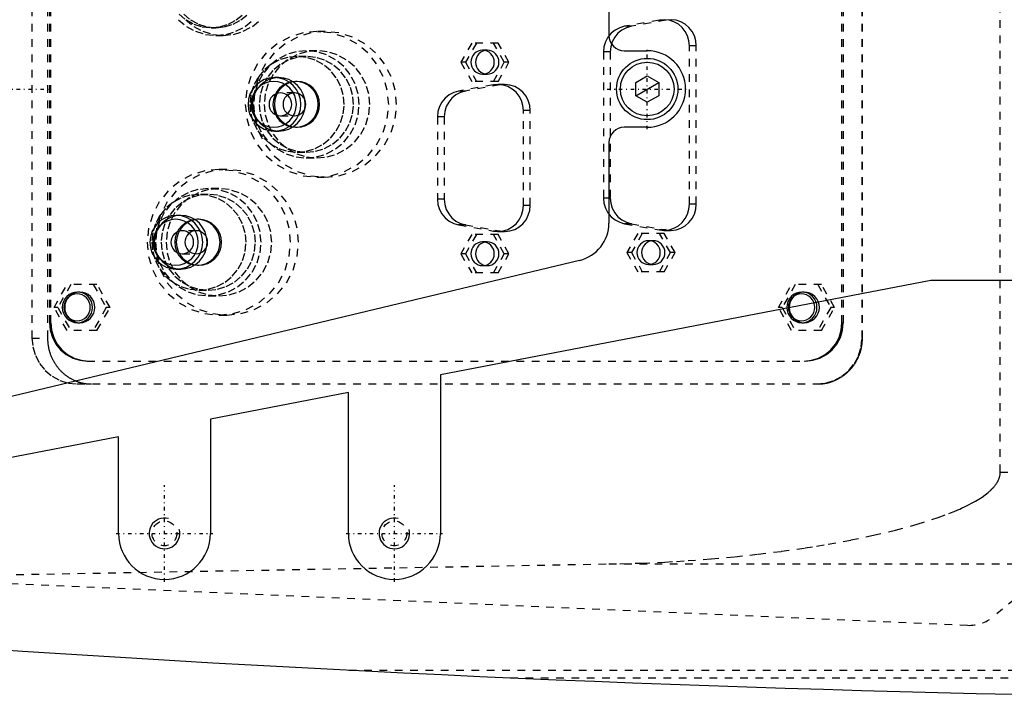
# Model space of a CAD drawing. Extents: x -1055 to 186, y -120 to 120.
# Tile 3 of 8: x -819 to -690, y -79 to 9. Entities that reach past the tile are written whole.
import ezdxf

# ---------------------------------------------------------------- set-up
doc = ezdxf.new("R2010")
doc.units = 0
doc.linetypes.add('CENTER', pattern=[1.5, 0.45, -0.5, 0.05, -0.5])
doc.linetypes.add('DASHED', pattern=[2, 1, -1])
for name, color, linetype in [('AM_0', 7, 'CONTINUOUS'), ('AM_10', 7, 'CONTINUOUS'), ('AM_3', 7, 'DASHED'), ('AM_7', 7, 'CENTER')]:
    doc.layers.add(name, color=color, linetype=linetype)

msp = doc.modelspace()

# ---------------------------------------------------------------- linework, layer by layer
at = {"layer": 'AM_0', "color": 7, "linetype": 'CONTINUOUS'}
for p, q in [((-742, 17.5), (-742, 7)), ((-740, 5), (-737, 5)), ((-738.5, 0.87), (-737, 1.73)), ((-737, 1.73), (-735.5, 0.87)), ((-738.5, -0.87), (-738.5, 0.87)), ((-735.5, 0.87), (-735.5, -0.87)), ((-737, -1.73), (-738.5, -0.87)), ((-735.5, -0.87), (-737, -1.73)), ((-737, -5), (-740, -5)), ((-742, -7), (-742, -17.5)), ((-745.84, -22.36), (-828.85, -42.23)), ((-700, -25), (-764, -37.31)), ((-686.46, -25), (-700, -25)), ((-764, -37.31), (-764, -58)), ((-776, -39.62), (-794, -43.08)), ((-776, -58), (-776, -39.62)), ((-794, -43.08), (-794, -58)), ((-806, -45.38), (-830, -50)), ((-806, -58), (-806, -45.38))]:
    msp.add_line(p, q, dxfattribs=at)
for radius in [4, 3.5]:
    msp.add_circle((-737, 0), radius, dxfattribs=at)
for centre, radius, start, end in [((-740, 7), 2, 180, 270), ((-737, 0), 5, 270, 90), ((-740, -7), 2, 90, 180), ((-747, -17.5), 5, 283.4558, 0), ((-623.05, 2920.27), 3000, 262.64687, 268.73835), ((-800, -58), 6, 180, 0), ((-770, -58), 6, 180, 0)]:
    msp.add_arc(centre, radius, start, end, dxfattribs=at)
at = {"layer": 'AM_10', "color": 7, "linetype": 'CONTINUOUS'}
msp.add_line((-738.5, -0.87), (-735.5, 0.87), dxfattribs=at)
for centre in [(-800, -58), (-770, -58)]:
    msp.add_arc(centre, 2, 75, 15, dxfattribs=at)
at = {"layer": 'AM_3', "color": 6, "linetype": 'DASHED'}
for p, q in [((-690.94, -50), (-690.94, 50)), ((-817.29, 32.5), (-817.29, -32.5)), ((-815.26, 32.5), (-815.26, -32.5)), ((-708.96, -32.5), (-708.96, 32.5)), ((-708.91, -32.5), (-708.91, 32.5)), ((-815, 30.5), (-815, -30.5)), ((-814.83, -30.5), (-814.83, 30.5)), ((-711.6, -30.5), (-711.6, 30.5)), ((-711.42, 30.5), (-711.42, -30.5)), ((-735.42, 9), (-739.95, 8.19)), ((-734.53, 9), (-739.06, 8.19)), ((-734.53, 9), (-735.42, 9)), ((-793.91, 8), (-793.3, 8)), ((-739.06, 8.19), (-739.95, 8.19)), ((-793.3, 7), (-792.35, 7)), ((-779.05, 7.5), (-780.1, 7.5)), ((-759.91, 6), (-761.33, 3.5)), ((-759.3, 6), (-760.72, 3.5)), ((-756.46, 6), (-759.91, 6)), ((-755.65, 3.5), (-757.07, 6)), ((-755.04, 3.5), (-756.46, 6)), ((-730.6, 5.65), (-731.49, 5.65)), ((-731.49, -15.05), (-731.49, 5.65)), ((-730.6, -15.05), (-730.6, 5.65)), ((-781.49, 4.25), (-782.7, 4.25)), ((-780.1, 5), (-781.49, 5)), ((-757.88, 5.05), (-758.49, 5.05)), ((-742.71, 4.84), (-742.71, -14.24)), ((-741.83, 4.84), (-742.71, 4.84)), ((-741.83, 4.84), (-741.83, -14.24)), ((-761.33, 3.5), (-759.91, 1)), ((-760.72, 3.5), (-761.33, 3.5)), ((-760.72, 3.5), (-759.3, 1)), ((-757.07, 1), (-755.65, 3.5)), ((-756.46, 1), (-755.04, 3.5)), ((-755.04, 3.5), (-755.65, 3.5)), ((-785.08, 1.5), (-785.65, 1.5)), ((-758.49, 1.95), (-757.88, 1.95)), ((-782.7, 1), (-782.89, 1)), ((-757.08, 0.55), (-761.61, -0.26)), ((-756.2, 0.55), (-760.73, -0.26)), ((-756.46, 1), (-759.91, 1)), ((-756.2, 0.55), (-757.08, 0.55)), ((-755.62, 0.6), (-756.5, 0.6)), ((-783.05, -0.5), (-784.87, -0.5)), ((-760.73, -0.26), (-761.61, -0.26)), ((-784.87, -3.5), (-783.05, -3.5)), ((-764.38, -3.61), (-764.38, -14.39)), ((-763.49, -3.61), (-764.38, -3.61)), ((-763.49, -3.61), (-763.49, -14.39)), ((-752.27, -2.8), (-753.15, -2.8)), ((-753.15, -15.2), (-753.15, -2.8)), ((-752.27, -15.2), (-752.27, -2.8)), ((-782.89, -5), (-782.7, -5)), ((-785.65, -5.5), (-785.08, -5.5)), ((-782.7, -8.25), (-781.49, -8.25)), ((-781.49, -9), (-780.1, -9)), ((-791.86, -10.5), (-792.9, -10.5)), ((-780.1, -11.5), (-779.05, -11.5)), ((-794.29, -13.75), (-795.5, -13.75)), ((-792.9, -13), (-794.29, -13)), ((-763.49, -14.39), (-764.38, -14.39)), ((-752.27, -15.2), (-753.15, -15.2)), ((-741.83, -14.24), (-742.71, -14.24)), ((-730.6, -15.05), (-731.49, -15.05)), ((-797.88, -16.5), (-798.46, -16.5)), ((-795.5, -17), (-795.69, -17)), ((-761.61, -17.74), (-757.08, -18.55)), ((-760.73, -17.74), (-761.61, -17.74)), ((-760.73, -17.74), (-756.2, -18.55)), ((-739.95, -17.59), (-735.42, -18.4)), ((-739.06, -17.59), (-739.95, -17.59)), ((-739.06, -17.59), (-734.53, -18.4)), ((-795.85, -18.5), (-797.67, -18.5)), ((-759.91, -19), (-761.33, -21.5)), ((-759.3, -19), (-760.72, -21.5)), ((-756.46, -19), (-759.91, -19)), ((-756.2, -18.55), (-757.08, -18.55)), ((-755.65, -21.5), (-757.07, -19)), ((-756.5, -18.6), (-755.62, -18.6)), ((-755.04, -21.5), (-756.46, -19)), ((-738.24, -18.85), (-739.67, -21.35)), ((-737.64, -18.85), (-739.06, -21.35)), ((-734.79, -18.85), (-738.24, -18.85)), ((-734.53, -18.4), (-735.42, -18.4)), ((-733.98, -21.35), (-735.4, -18.85)), ((-734.84, -18.45), (-733.95, -18.45)), ((-733.37, -21.35), (-734.79, -18.85)), ((-757.88, -19.95), (-758.49, -19.95)), ((-736.22, -19.8), (-736.82, -19.8)), ((-797.67, -21.5), (-795.85, -21.5)), ((-761.33, -21.5), (-759.91, -24)), ((-760.72, -21.5), (-761.33, -21.5)), ((-760.72, -21.5), (-759.3, -24)), ((-757.07, -24), (-755.65, -21.5)), ((-756.46, -24), (-755.04, -21.5)), ((-755.04, -21.5), (-755.65, -21.5)), ((-739.67, -21.35), (-738.24, -23.85)), ((-739.06, -21.35), (-739.67, -21.35)), ((-739.06, -21.35), (-737.64, -23.85)), ((-735.4, -23.85), (-733.98, -21.35)), ((-734.79, -23.85), (-733.37, -21.35)), ((-733.37, -21.35), (-733.98, -21.35)), ((-795.69, -23), (-795.5, -23)), ((-758.49, -23.05), (-757.88, -23.05)), ((-736.82, -22.9), (-736.22, -22.9)), ((-798.46, -23.5), (-797.88, -23.5)), ((-756.46, -24), (-759.91, -24)), ((-734.79, -23.85), (-738.24, -23.85)), ((-814.41, -28.5), (-812.71, -25.5)), ((-812.22, -25.5), (-813.93, -28.5)), ((-808.81, -25.5), (-812.71, -25.5)), ((-809.3, -25.5), (-807.59, -28.5)), ((-807.1, -28.5), (-808.81, -25.5)), ((-719.87, -28.5), (-718.17, -25.5)), ((-717.68, -25.5), (-719.39, -28.5)), ((-714.27, -25.5), (-718.17, -25.5)), ((-714.75, -25.5), (-713.05, -28.5)), ((-712.56, -28.5), (-714.27, -25.5)), ((-811.05, -26.5), (-811.36, -26.5)), ((-795.5, -26.25), (-794.29, -26.25)), ((-716.51, -26.5), (-716.82, -26.5)), ((-794.29, -27), (-792.9, -27)), ((-812.71, -31.5), (-814.41, -28.5)), ((-813.93, -28.5), (-814.41, -28.5)), ((-813.93, -28.5), (-812.22, -31.5)), ((-807.59, -28.5), (-809.3, -31.5)), ((-808.81, -31.5), (-807.1, -28.5)), ((-807.1, -28.5), (-807.59, -28.5)), ((-792.9, -29.5), (-791.86, -29.5)), ((-718.17, -31.5), (-719.87, -28.5)), ((-719.39, -28.5), (-719.87, -28.5)), ((-719.39, -28.5), (-717.68, -31.5)), ((-713.05, -28.5), (-714.75, -31.5)), ((-714.27, -31.5), (-712.56, -28.5)), ((-712.56, -28.5), (-713.05, -28.5)), ((-815, -30.5), (-814.83, -30.5)), ((-811.36, -30.5), (-811.05, -30.5)), ((-716.82, -30.5), (-716.51, -30.5)), ((-711.6, -30.5), (-711.42, -30.5)), ((-808.81, -31.5), (-812.71, -31.5)), ((-714.27, -31.5), (-718.17, -31.5)), ((-817.29, -32.5), (-815.26, -32.5)), ((-708.96, -32.5), (-708.91, -32.5)), ((-810.08, -35.5), (-716.35, -35.5)), ((-811.38, -38.5), (-714.78, -38.5)), ((-690.94, -50), (-563.33, -50)), ((-695.22, -70), (-925.22, -60)), ((-681.34, -60.27), (-691.83, -68.87)), ((-839.33, -63.73), (-742.03, -61.98)), ((-742.03, -61.98), (-683.43, -61.98)), ((-775.92, -75.83), (-534.85, -75.83)), ((-754.88, -76.83), (-538.61, -76.83))]:
    msp.add_line(p, q, dxfattribs=at)
for points in [[(-798.18, 9.05), (-797.13, 8.18), (-795.94, 7.53), (-794.65, 7.13), (-793.3, 7), (-791.96, 7.13), (-790.67, 7.53), (-789.47, 8.18), (-788.43, 9.05)], [(-798.09, 9.76), (-797.19, 9.01), (-796.17, 8.46), (-795.06, 8.12), (-793.91, 8), (-792.76, 8.12), (-791.65, 8.46), (-790.63, 9.01), (-789.73, 9.76)], [(-797.48, 9.76), (-796.59, 9.01), (-795.57, 8.46), (-794.46, 8.12), (-793.3, 8), (-792.15, 8.12), (-791.04, 8.46), (-790.02, 9.01), (-789.13, 9.76)], [(-797.22, 9.05), (-796.18, 8.18), (-794.99, 7.53), (-793.69, 7.13), (-792.35, 7), (-791, 7.13), (-789.71, 7.53), (-788.52, 8.18), (-787.47, 9.05)], [(-731.49, 5.65), (-731.55, 6.3), (-731.74, 6.93), (-732.04, 7.52), (-732.45, 8.03), (-732.94, 8.45), (-733.51, 8.77), (-734.13, 8.97), (-734.77, 9.05), (-735.42, 9)], [(-730.6, 5.65), (-730.66, 6.3), (-730.85, 6.93), (-731.15, 7.52), (-731.56, 8.03), (-732.06, 8.45), (-732.62, 8.77), (-733.24, 8.97), (-733.89, 9.05), (-734.53, 9)], [(-739.95, 8.19), (-740.59, 8), (-741.18, 7.69), (-741.7, 7.27), (-742.13, 6.75), (-742.45, 6.16), (-742.65, 5.51), (-742.71, 4.84)], [(-739.06, 8.19), (-739.7, 8), (-740.3, 7.69), (-740.82, 7.27), (-741.25, 6.75), (-741.57, 6.16), (-741.76, 5.51), (-741.83, 4.84)], [(-753.15, -2.8), (-753.22, -2.15), (-753.4, -1.52), (-753.7, -0.93), (-754.11, -0.42), (-754.61, 0), (-755.18, 0.32), (-755.79, 0.52), (-756.44, 0.6), (-757.08, 0.55)], [(-752.27, -2.8), (-752.33, -2.15), (-752.52, -1.52), (-752.82, -0.93), (-753.23, -0.42), (-753.72, 0), (-754.29, 0.32), (-754.91, 0.52), (-755.55, 0.6), (-756.2, 0.55)], [(-761.61, -0.26), (-762.26, -0.45), (-762.85, -0.76), (-763.37, -1.18), (-763.8, -1.7), (-764.12, -2.29), (-764.31, -2.94), (-764.38, -3.61)], [(-760.73, -0.26), (-761.37, -0.45), (-761.96, -0.76), (-762.48, -1.18), (-762.91, -1.7), (-763.23, -2.29), (-763.43, -2.94), (-763.49, -3.61)], [(-764.38, -14.39), (-764.31, -15.06), (-764.12, -15.71), (-763.8, -16.3), (-763.37, -16.82), (-762.85, -17.24), (-762.26, -17.55), (-761.61, -17.74)], [(-763.49, -14.39), (-763.43, -15.06), (-763.23, -15.71), (-762.91, -16.3), (-762.48, -16.82), (-761.96, -17.24), (-761.37, -17.55), (-760.73, -17.74)], [(-757.08, -18.55), (-756.44, -18.6), (-755.79, -18.52), (-755.18, -18.32), (-754.61, -18), (-754.11, -17.58), (-753.7, -17.07), (-753.4, -16.48), (-753.22, -15.85), (-753.15, -15.2)], [(-756.2, -18.55), (-755.55, -18.6), (-754.91, -18.52), (-754.29, -18.32), (-753.72, -18), (-753.23, -17.58), (-752.82, -17.07), (-752.52, -16.48), (-752.33, -15.85), (-752.27, -15.2)], [(-742.71, -14.24), (-742.65, -14.91), (-742.45, -15.56), (-742.13, -16.15), (-741.7, -16.67), (-741.18, -17.09), (-740.59, -17.4), (-739.95, -17.59)], [(-741.83, -14.24), (-741.76, -14.91), (-741.57, -15.56), (-741.25, -16.15), (-740.82, -16.67), (-740.3, -17.09), (-739.7, -17.4), (-739.06, -17.59)], [(-735.42, -18.4), (-734.77, -18.45), (-734.13, -18.37), (-733.51, -18.17), (-732.94, -17.85), (-732.45, -17.43), (-732.04, -16.92), (-731.74, -16.33), (-731.55, -15.7), (-731.49, -15.05)], [(-734.53, -18.4), (-733.89, -18.45), (-733.24, -18.37), (-732.62, -18.17), (-732.06, -17.85), (-731.56, -17.43), (-731.15, -16.92), (-730.85, -16.33), (-730.66, -15.7), (-730.6, -15.05)], [(-815, -30.5), (-814.91, -31.48), (-814.63, -32.41), (-814.17, -33.28), (-813.56, -34.04), (-812.81, -34.66), (-811.96, -35.12), (-811.04, -35.4), (-810.08, -35.5)], [(-814.83, -30.5), (-814.73, -31.48), (-814.45, -32.41), (-814, -33.28), (-813.38, -34.04), (-812.64, -34.66), (-811.79, -35.12), (-810.86, -35.4), (-809.9, -35.5)], [(-716.52, -35.5), (-715.56, -35.4), (-714.63, -35.12), (-713.78, -34.66), (-713.04, -34.04), (-712.43, -33.28), (-711.97, -32.41), (-711.69, -31.48), (-711.6, -30.5)], [(-716.35, -35.5), (-715.38, -35.4), (-714.46, -35.12), (-713.61, -34.66), (-712.86, -34.04), (-712.25, -33.28), (-711.8, -32.41), (-711.52, -31.48), (-711.42, -30.5)], [(-817.29, -32.5), (-817.17, -33.67), (-816.84, -34.8), (-816.29, -35.83), (-815.56, -36.74), (-814.66, -37.49), (-813.64, -38.04), (-812.53, -38.38), (-811.38, -38.5)], [(-714.87, -38.5), (-713.72, -38.38), (-712.61, -38.04), (-711.59, -37.49), (-710.69, -36.74), (-709.96, -35.83), (-709.41, -34.8), (-709.07, -33.67), (-708.96, -32.5)]]:
    msp.add_lwpolyline(points, dxfattribs=at)
for points in [[(-780.1, -11.5), (-778.27, -11.32), (-776.52, -10.78), (-774.9, -9.9), (-773.48, -8.72), (-772.32, -7.28), (-771.45, -5.64), (-770.92, -3.85), (-770.74, -2), (-770.92, -0.15), (-771.45, 1.64), (-772.32, 3.28), (-773.48, 4.72), (-774.9, 5.9), (-776.52, 6.78), (-778.27, 7.32), (-780.1, 7.5), (-781.92, 7.32), (-783.68, 6.78), (-785.29, 5.9), (-786.71, 4.72), (-787.88, 3.28), (-788.74, 1.64), (-789.27, -0.15), (-789.45, -2), (-789.27, -3.85), (-788.74, -5.64), (-787.88, -7.28), (-786.71, -8.72), (-785.29, -9.9), (-783.68, -10.78), (-781.92, -11.32)], [(-779.05, -11.5), (-777.23, -11.32), (-775.47, -10.78), (-773.86, -9.9), (-772.44, -8.72), (-771.28, -7.28), (-770.41, -5.64), (-769.88, -3.85), (-769.7, -2), (-769.88, -0.15), (-770.41, 1.64), (-771.28, 3.28), (-772.44, 4.72), (-773.86, 5.9), (-775.47, 6.78), (-777.23, 7.32), (-779.05, 7.5), (-780.88, 7.32), (-782.64, 6.78), (-784.25, 5.9), (-785.67, 4.72), (-786.83, 3.28), (-787.7, 1.64), (-788.23, -0.15), (-788.41, -2), (-788.23, -3.85), (-787.7, -5.64), (-786.83, -7.28), (-785.67, -8.72), (-784.25, -9.9), (-782.64, -10.78), (-780.88, -11.32)], [(-782.7, -8.25), (-781.5, -8.13), (-780.35, -7.77), (-779.28, -7.2), (-778.35, -6.42), (-777.58, -5.47), (-777.02, -4.39), (-776.66, -3.22), (-776.55, -2), (-776.66, -0.78), (-777.02, 0.39), (-777.58, 1.47), (-778.35, 2.42), (-779.28, 3.2), (-780.35, 3.77), (-781.5, 4.13), (-782.7, 4.25), (-783.9, 4.13), (-785.06, 3.77), (-786.12, 3.2), (-787.05, 2.42), (-787.82, 1.47), (-788.39, 0.39), (-788.74, -0.78), (-788.86, -2), (-788.74, -3.22), (-788.39, -4.39), (-787.82, -5.47), (-787.05, -6.42), (-786.12, -7.2), (-785.06, -7.77), (-783.9, -8.13)], [(-781.49, -9), (-780.14, -8.87), (-778.85, -8.47), (-777.66, -7.82), (-776.61, -6.95), (-775.75, -5.89), (-775.12, -4.68), (-774.72, -3.37), (-774.59, -2), (-774.72, -0.63), (-775.12, 0.68), (-775.75, 1.89), (-776.61, 2.95), (-777.66, 3.82), (-778.85, 4.47), (-780.14, 4.87), (-781.49, 5), (-782.83, 4.87), (-784.12, 4.47), (-785.32, 3.82), (-786.36, 2.95), (-787.22, 1.89), (-787.85, 0.68), (-788.25, -0.63), (-788.38, -2), (-788.25, -3.37), (-787.85, -4.68), (-787.22, -5.89), (-786.36, -6.95), (-785.32, -7.82), (-784.12, -8.47), (-782.83, -8.87)], [(-781.49, -8.25), (-780.29, -8.13), (-779.13, -7.77), (-778.07, -7.2), (-777.13, -6.42), (-776.37, -5.47), (-775.8, -4.39), (-775.45, -3.22), (-775.33, -2), (-775.45, -0.78), (-775.8, 0.39), (-776.37, 1.47), (-777.13, 2.42), (-778.07, 3.2), (-779.13, 3.77), (-780.29, 4.13), (-781.49, 4.25), (-782.69, 4.13), (-783.84, 3.77), (-784.91, 3.2), (-785.84, 2.42), (-786.6, 1.47), (-787.17, 0.39), (-787.52, -0.78), (-787.64, -2), (-787.52, -3.22), (-787.17, -4.39), (-786.6, -5.47), (-785.84, -6.42), (-784.91, -7.2), (-783.84, -7.77), (-782.69, -8.13)], [(-780.1, -9), (-778.75, -8.87), (-777.46, -8.47), (-776.27, -7.82), (-775.22, -6.95), (-774.37, -5.89), (-773.73, -4.68), (-773.34, -3.37), (-773.2, -2), (-773.34, -0.63), (-773.73, 0.68), (-774.37, 1.89), (-775.22, 2.95), (-776.27, 3.82), (-777.46, 4.47), (-778.75, 4.87), (-780.1, 5), (-781.44, 4.87), (-782.73, 4.47), (-783.93, 3.82), (-784.97, 2.95), (-785.83, 1.89), (-786.47, 0.68), (-786.86, -0.63), (-786.99, -2), (-786.86, -3.37), (-786.47, -4.68), (-785.83, -5.89), (-784.97, -6.95), (-783.93, -7.82), (-782.73, -8.47), (-781.44, -8.87)], [(-758.49, 5.05), (-758.79, 5.02), (-759.07, 4.93), (-759.34, 4.79), (-759.57, 4.6), (-759.76, 4.36), (-759.9, 4.09), (-759.99, 3.8), (-760.02, 3.5), (-759.99, 3.2), (-759.9, 2.91), (-759.76, 2.64), (-759.57, 2.4), (-759.34, 2.21), (-759.07, 2.07), (-758.79, 1.98), (-758.49, 1.95), (-758.19, 1.98), (-757.9, 2.07), (-757.64, 2.21), (-757.41, 2.4), (-757.22, 2.64), (-757.08, 2.91), (-756.99, 3.2), (-756.96, 3.5), (-756.99, 3.8), (-757.08, 4.09), (-757.22, 4.36), (-757.41, 4.6), (-757.64, 4.79), (-757.9, 4.93), (-758.19, 5.02)], [(-757.88, 5.05), (-758.18, 5.02), (-758.47, 4.93), (-758.73, 4.79), (-758.96, 4.6), (-759.15, 4.36), (-759.29, 4.09), (-759.38, 3.8), (-759.41, 3.5), (-759.38, 3.2), (-759.29, 2.91), (-759.15, 2.64), (-758.96, 2.4), (-758.73, 2.21), (-758.47, 2.07), (-758.18, 1.98), (-757.88, 1.95), (-757.58, 1.98), (-757.3, 2.07), (-757.03, 2.21), (-756.8, 2.4), (-756.61, 2.64), (-756.47, 2.91), (-756.38, 3.2), (-756.35, 3.5), (-756.38, 3.8), (-756.47, 4.09), (-756.61, 4.36), (-756.8, 4.6), (-757.03, 4.79), (-757.3, 4.93), (-757.58, 5.02)], [(-785.65, -5.5), (-784.98, -5.43), (-784.33, -5.23), (-783.74, -4.91), (-783.22, -4.47), (-782.79, -3.94), (-782.47, -3.34), (-782.27, -2.68), (-782.21, -2), (-782.27, -1.32), (-782.47, -0.66), (-782.79, -0.06), (-783.22, 0.47), (-783.74, 0.91), (-784.33, 1.23), (-784.98, 1.43), (-785.65, 1.5), (-786.33, 1.43), (-786.97, 1.23), (-787.57, 0.91), (-788.09, 0.47), (-788.52, -0.06), (-788.84, -0.66), (-789.03, -1.32), (-789.1, -2), (-789.03, -2.68), (-788.84, -3.34), (-788.52, -3.94), (-788.09, -4.47), (-787.57, -4.91), (-786.97, -5.23), (-786.33, -5.43)], [(-785.08, -5.5), (-784.41, -5.43), (-783.76, -5.23), (-783.17, -4.91), (-782.64, -4.47), (-782.21, -3.94), (-781.9, -3.34), (-781.7, -2.68), (-781.63, -2), (-781.7, -1.32), (-781.9, -0.66), (-782.21, -0.06), (-782.64, 0.47), (-783.17, 0.91), (-783.76, 1.23), (-784.41, 1.43), (-785.08, 1.5), (-785.75, 1.43), (-786.4, 1.23), (-787, 0.91), (-787.52, 0.47), (-787.95, -0.06), (-788.27, -0.66), (-788.46, -1.32), (-788.53, -2), (-788.46, -2.68), (-788.27, -3.34), (-787.95, -3.94), (-787.52, -4.47), (-787, -4.91), (-786.4, -5.23), (-785.75, -5.43)], [(-785.74, 1), (-786.32, 0.94), (-786.87, 0.77), (-787.38, 0.49), (-787.83, 0.12), (-788.2, -0.33), (-788.47, -0.85), (-788.64, -1.41), (-788.69, -2), (-788.64, -2.59), (-788.47, -3.15), (-788.2, -3.67), (-787.83, -4.12), (-787.38, -4.49), (-786.87, -4.77), (-786.32, -4.94), (-785.74, -5), (-785.16, -4.94), (-784.61, -4.77), (-784.1, -4.49), (-783.65, -4.12), (-783.28, -3.67), (-783.01, -3.15), (-782.84, -2.59), (-782.79, -2), (-782.84, -1.41), (-783.01, -0.85), (-783.28, -0.33), (-783.65, 0.12), (-784.1, 0.49), (-784.61, 0.77), (-785.16, 0.94)], [(-782.89, -5), (-782.32, -4.94), (-781.76, -4.77), (-781.25, -4.49), (-780.8, -4.12), (-780.44, -3.67), (-780.16, -3.15), (-779.99, -2.59), (-779.94, -2), (-779.99, -1.41), (-780.16, -0.85), (-780.44, -0.33), (-780.8, 0.12), (-781.25, 0.49), (-781.76, 0.77), (-782.32, 0.94), (-782.89, 1), (-783.47, 0.94), (-784.02, 0.77), (-784.53, 0.49), (-784.98, 0.12), (-785.35, -0.33), (-785.62, -0.85), (-785.79, -1.41), (-785.85, -2), (-785.79, -2.59), (-785.62, -3.15), (-785.35, -3.67), (-784.98, -4.12), (-784.53, -4.49), (-784.02, -4.77), (-783.47, -4.94)], [(-782.7, -5), (-782.13, -4.94), (-781.57, -4.77), (-781.06, -4.49), (-780.61, -4.12), (-780.25, -3.67), (-779.97, -3.15), (-779.8, -2.59), (-779.75, -2), (-779.8, -1.41), (-779.97, -0.85), (-780.25, -0.33), (-780.61, 0.12), (-781.06, 0.49), (-781.57, 0.77), (-782.13, 0.94), (-782.7, 1), (-783.28, 0.94), (-783.83, 0.77), (-784.34, 0.49), (-784.79, 0.12), (-785.16, -0.33), (-785.43, -0.85), (-785.6, -1.41), (-785.66, -2), (-785.6, -2.59), (-785.43, -3.15), (-785.16, -3.67), (-784.79, -4.12), (-784.34, -4.49), (-783.83, -4.77), (-783.28, -4.94)], [(-784.87, -3.5), (-784.58, -3.47), (-784.31, -3.39), (-784.05, -3.25), (-783.83, -3.06), (-783.64, -2.83), (-783.51, -2.57), (-783.42, -2.29), (-783.39, -2), (-783.42, -1.71), (-783.51, -1.43), (-783.64, -1.17), (-783.83, -0.94), (-784.05, -0.75), (-784.31, -0.61), (-784.58, -0.53), (-784.87, -0.5), (-785.16, -0.53), (-785.44, -0.61), (-785.69, -0.75), (-785.92, -0.94), (-786.1, -1.17), (-786.24, -1.43), (-786.32, -1.71), (-786.35, -2), (-786.32, -2.29), (-786.24, -2.57), (-786.1, -2.83), (-785.92, -3.06), (-785.69, -3.25), (-785.44, -3.39), (-785.16, -3.47)], [(-783.05, -3.5), (-782.76, -3.47), (-782.48, -3.39), (-782.23, -3.25), (-782, -3.06), (-781.82, -2.83), (-781.68, -2.57), (-781.6, -2.29), (-781.57, -2), (-781.6, -1.71), (-781.68, -1.43), (-781.82, -1.17), (-782, -0.94), (-782.23, -0.75), (-782.48, -0.61), (-782.76, -0.53), (-783.05, -0.5), (-783.34, -0.53), (-783.61, -0.61), (-783.87, -0.75), (-784.09, -0.94), (-784.28, -1.17), (-784.41, -1.43), (-784.5, -1.71), (-784.53, -2), (-784.5, -2.29), (-784.41, -2.57), (-784.28, -2.83), (-784.09, -3.06), (-783.87, -3.25), (-783.61, -3.39), (-783.34, -3.47)], [(-792.9, -29.5), (-791.07, -29.32), (-789.32, -28.78), (-787.7, -27.9), (-786.28, -26.72), (-785.12, -25.28), (-784.26, -23.64), (-783.72, -21.85), (-783.54, -20), (-783.72, -18.15), (-784.26, -16.36), (-785.12, -14.72), (-786.28, -13.28), (-787.7, -12.1), (-789.32, -11.22), (-791.07, -10.68), (-792.9, -10.5), (-794.72, -10.68), (-796.48, -11.22), (-798.1, -12.1), (-799.51, -13.28), (-800.68, -14.72), (-801.54, -16.36), (-802.07, -18.15), (-802.25, -20), (-802.07, -21.85), (-801.54, -23.64), (-800.68, -25.28), (-799.51, -26.72), (-798.1, -27.9), (-796.48, -28.78), (-794.72, -29.32)], [(-791.86, -29.5), (-790.03, -29.32), (-788.28, -28.78), (-786.66, -27.9), (-785.24, -26.72), (-784.08, -25.28), (-783.21, -23.64), (-782.68, -21.85), (-782.5, -20), (-782.68, -18.15), (-783.21, -16.36), (-784.08, -14.72), (-785.24, -13.28), (-786.66, -12.1), (-788.28, -11.22), (-790.03, -10.68), (-791.86, -10.5), (-793.68, -10.68), (-795.44, -11.22), (-797.05, -12.1), (-798.47, -13.28), (-799.64, -14.72), (-800.5, -16.36), (-801.03, -18.15), (-801.21, -20), (-801.03, -21.85), (-800.5, -23.64), (-799.64, -25.28), (-798.47, -26.72), (-797.05, -27.9), (-795.44, -28.78), (-793.68, -29.32)], [(-795.5, -26.25), (-794.3, -26.13), (-793.15, -25.77), (-792.08, -25.2), (-791.15, -24.42), (-790.39, -23.47), (-789.82, -22.39), (-789.47, -21.22), (-789.35, -20), (-789.47, -18.78), (-789.82, -17.61), (-790.39, -16.53), (-791.15, -15.58), (-792.08, -14.8), (-793.15, -14.23), (-794.3, -13.87), (-795.5, -13.75), (-796.7, -13.87), (-797.86, -14.23), (-798.92, -14.8), (-799.86, -15.58), (-800.62, -16.53), (-801.19, -17.61), (-801.54, -18.78), (-801.66, -20), (-801.54, -21.22), (-801.19, -22.39), (-800.62, -23.47), (-799.86, -24.42), (-798.92, -25.2), (-797.86, -25.77), (-796.7, -26.13)], [(-794.29, -27), (-792.94, -26.87), (-791.65, -26.47), (-790.46, -25.82), (-789.41, -24.95), (-788.56, -23.89), (-787.92, -22.68), (-787.53, -21.37), (-787.39, -20), (-787.53, -18.63), (-787.92, -17.32), (-788.56, -16.11), (-789.41, -15.05), (-790.46, -14.18), (-791.65, -13.53), (-792.94, -13.13), (-794.29, -13), (-795.63, -13.13), (-796.93, -13.53), (-798.12, -14.18), (-799.16, -15.05), (-800.02, -16.11), (-800.66, -17.32), (-801.05, -18.63), (-801.18, -20), (-801.05, -21.37), (-800.66, -22.68), (-800.02, -23.89), (-799.16, -24.95), (-798.12, -25.82), (-796.93, -26.47), (-795.63, -26.87)], [(-794.29, -26.25), (-793.09, -26.13), (-791.93, -25.77), (-790.87, -25.2), (-789.94, -24.42), (-789.17, -23.47), (-788.6, -22.39), (-788.25, -21.22), (-788.13, -20), (-788.25, -18.78), (-788.6, -17.61), (-789.17, -16.53), (-789.94, -15.58), (-790.87, -14.8), (-791.93, -14.23), (-793.09, -13.87), (-794.29, -13.75), (-795.49, -13.87), (-796.64, -14.23), (-797.71, -14.8), (-798.64, -15.58), (-799.41, -16.53), (-799.97, -17.61), (-800.32, -18.78), (-800.44, -20), (-800.32, -21.22), (-799.97, -22.39), (-799.41, -23.47), (-798.64, -24.42), (-797.71, -25.2), (-796.64, -25.77), (-795.49, -26.13)], [(-792.9, -27), (-791.55, -26.87), (-790.26, -26.47), (-789.07, -25.82), (-788.02, -24.95), (-787.17, -23.89), (-786.53, -22.68), (-786.14, -21.37), (-786, -20), (-786.14, -18.63), (-786.53, -17.32), (-787.17, -16.11), (-788.02, -15.05), (-789.07, -14.18), (-790.26, -13.53), (-791.55, -13.13), (-792.9, -13), (-794.24, -13.13), (-795.54, -13.53), (-796.73, -14.18), (-797.77, -15.05), (-798.63, -16.11), (-799.27, -17.32), (-799.66, -18.63), (-799.79, -20), (-799.66, -21.37), (-799.27, -22.68), (-798.63, -23.89), (-797.77, -24.95), (-796.73, -25.82), (-795.54, -26.47), (-794.24, -26.87)], [(-798.46, -23.5), (-797.78, -23.43), (-797.14, -23.23), (-796.54, -22.91), (-796.02, -22.47), (-795.59, -21.94), (-795.27, -21.34), (-795.07, -20.68), (-795.01, -20), (-795.07, -19.32), (-795.27, -18.66), (-795.59, -18.06), (-796.02, -17.53), (-796.54, -17.09), (-797.14, -16.77), (-797.78, -16.57), (-798.46, -16.5), (-799.13, -16.57), (-799.77, -16.77), (-800.37, -17.09), (-800.89, -17.53), (-801.32, -18.06), (-801.64, -18.66), (-801.84, -19.32), (-801.9, -20), (-801.84, -20.68), (-801.64, -21.34), (-801.32, -21.94), (-800.89, -22.47), (-800.37, -22.91), (-799.77, -23.23), (-799.13, -23.43)], [(-797.88, -23.5), (-797.21, -23.43), (-796.56, -23.23), (-795.97, -22.91), (-795.44, -22.47), (-795.02, -21.94), (-794.7, -21.34), (-794.5, -20.68), (-794.44, -20), (-794.5, -19.32), (-794.7, -18.66), (-795.02, -18.06), (-795.44, -17.53), (-795.97, -17.09), (-796.56, -16.77), (-797.21, -16.57), (-797.88, -16.5), (-798.55, -16.57), (-799.2, -16.77), (-799.8, -17.09), (-800.32, -17.53), (-800.75, -18.06), (-801.07, -18.66), (-801.26, -19.32), (-801.33, -20), (-801.26, -20.68), (-801.07, -21.34), (-800.75, -21.94), (-800.32, -22.47), (-799.8, -22.91), (-799.2, -23.23), (-798.55, -23.43)], [(-798.54, -17), (-799.12, -17.06), (-799.67, -17.23), (-800.18, -17.51), (-800.63, -17.88), (-801, -18.33), (-801.27, -18.85), (-801.44, -19.41), (-801.5, -20), (-801.44, -20.59), (-801.27, -21.15), (-801, -21.67), (-800.63, -22.12), (-800.18, -22.49), (-799.67, -22.77), (-799.12, -22.94), (-798.54, -23), (-797.97, -22.94), (-797.41, -22.77), (-796.9, -22.49), (-796.45, -22.12), (-796.09, -21.67), (-795.81, -21.15), (-795.64, -20.59), (-795.59, -20), (-795.64, -19.41), (-795.81, -18.85), (-796.09, -18.33), (-796.45, -17.88), (-796.9, -17.51), (-797.41, -17.23), (-797.97, -17.06)], [(-795.69, -23), (-795.12, -22.94), (-794.56, -22.77), (-794.05, -22.49), (-793.61, -22.12), (-793.24, -21.67), (-792.96, -21.15), (-792.8, -20.59), (-792.74, -20), (-792.8, -19.41), (-792.96, -18.85), (-793.24, -18.33), (-793.61, -17.88), (-794.05, -17.51), (-794.56, -17.23), (-795.12, -17.06), (-795.69, -17), (-796.27, -17.06), (-796.82, -17.23), (-797.34, -17.51), (-797.78, -17.88), (-798.15, -18.33), (-798.42, -18.85), (-798.59, -19.41), (-798.65, -20), (-798.59, -20.59), (-798.42, -21.15), (-798.15, -21.67), (-797.78, -22.12), (-797.34, -22.49), (-796.82, -22.77), (-796.27, -22.94)], [(-795.5, -23), (-794.93, -22.94), (-794.37, -22.77), (-793.86, -22.49), (-793.41, -22.12), (-793.05, -21.67), (-792.77, -21.15), (-792.61, -20.59), (-792.55, -20), (-792.61, -19.41), (-792.77, -18.85), (-793.05, -18.33), (-793.41, -17.88), (-793.86, -17.51), (-794.37, -17.23), (-794.93, -17.06), (-795.5, -17), (-796.08, -17.06), (-796.63, -17.23), (-797.14, -17.51), (-797.59, -17.88), (-797.96, -18.33), (-798.23, -18.85), (-798.4, -19.41), (-798.46, -20), (-798.4, -20.59), (-798.23, -21.15), (-797.96, -21.67), (-797.59, -22.12), (-797.14, -22.49), (-796.63, -22.77), (-796.08, -22.94)], [(-797.67, -21.5), (-797.39, -21.47), (-797.11, -21.39), (-796.85, -21.25), (-796.63, -21.06), (-796.45, -20.83), (-796.31, -20.57), (-796.22, -20.29), (-796.2, -20), (-796.22, -19.71), (-796.31, -19.43), (-796.45, -19.17), (-796.63, -18.94), (-796.85, -18.75), (-797.11, -18.61), (-797.39, -18.53), (-797.67, -18.5), (-797.96, -18.53), (-798.24, -18.61), (-798.49, -18.75), (-798.72, -18.94), (-798.9, -19.17), (-799.04, -19.43), (-799.12, -19.71), (-799.15, -20), (-799.12, -20.29), (-799.04, -20.57), (-798.9, -20.83), (-798.72, -21.06), (-798.49, -21.25), (-798.24, -21.39), (-797.96, -21.47)], [(-795.85, -21.5), (-795.56, -21.47), (-795.29, -21.39), (-795.03, -21.25), (-794.81, -21.06), (-794.62, -20.83), (-794.49, -20.57), (-794.4, -20.29), (-794.37, -20), (-794.4, -19.71), (-794.49, -19.43), (-794.62, -19.17), (-794.81, -18.94), (-795.03, -18.75), (-795.29, -18.61), (-795.56, -18.53), (-795.85, -18.5), (-796.14, -18.53), (-796.42, -18.61), (-796.67, -18.75), (-796.9, -18.94), (-797.08, -19.17), (-797.22, -19.43), (-797.3, -19.71), (-797.33, -20), (-797.3, -20.29), (-797.22, -20.57), (-797.08, -20.83), (-796.9, -21.06), (-796.67, -21.25), (-796.42, -21.39), (-796.14, -21.47)], [(-758.49, -19.95), (-758.79, -19.98), (-759.07, -20.07), (-759.34, -20.21), (-759.57, -20.4), (-759.76, -20.64), (-759.9, -20.91), (-759.99, -21.2), (-760.02, -21.5), (-759.99, -21.8), (-759.9, -22.09), (-759.76, -22.36), (-759.57, -22.6), (-759.34, -22.79), (-759.07, -22.93), (-758.79, -23.02), (-758.49, -23.05), (-758.19, -23.02), (-757.9, -22.93), (-757.64, -22.79), (-757.41, -22.6), (-757.22, -22.36), (-757.08, -22.09), (-756.99, -21.8), (-756.96, -21.5), (-756.99, -21.2), (-757.08, -20.91), (-757.22, -20.64), (-757.41, -20.4), (-757.64, -20.21), (-757.9, -20.07), (-758.19, -19.98)], [(-757.88, -19.95), (-758.18, -19.98), (-758.47, -20.07), (-758.73, -20.21), (-758.96, -20.4), (-759.15, -20.64), (-759.29, -20.91), (-759.38, -21.2), (-759.41, -21.5), (-759.38, -21.8), (-759.29, -22.09), (-759.15, -22.36), (-758.96, -22.6), (-758.73, -22.79), (-758.47, -22.93), (-758.18, -23.02), (-757.88, -23.05), (-757.58, -23.02), (-757.3, -22.93), (-757.03, -22.79), (-756.8, -22.6), (-756.61, -22.36), (-756.47, -22.09), (-756.38, -21.8), (-756.35, -21.5), (-756.38, -21.2), (-756.47, -20.91), (-756.61, -20.64), (-756.8, -20.4), (-757.03, -20.21), (-757.3, -20.07), (-757.58, -19.98)], [(-736.82, -19.8), (-737.12, -19.83), (-737.41, -19.92), (-737.67, -20.06), (-737.9, -20.25), (-738.09, -20.49), (-738.23, -20.76), (-738.32, -21.05), (-738.35, -21.35), (-738.32, -21.65), (-738.23, -21.94), (-738.09, -22.21), (-737.9, -22.45), (-737.67, -22.64), (-737.41, -22.78), (-737.12, -22.87), (-736.82, -22.9), (-736.53, -22.87), (-736.24, -22.78), (-735.98, -22.64), (-735.74, -22.45), (-735.55, -22.21), (-735.41, -21.94), (-735.33, -21.65), (-735.3, -21.35), (-735.33, -21.05), (-735.41, -20.76), (-735.55, -20.49), (-735.74, -20.25), (-735.98, -20.06), (-736.24, -19.92), (-736.53, -19.83)], [(-736.22, -19.8), (-736.51, -19.83), (-736.8, -19.92), (-737.06, -20.06), (-737.29, -20.25), (-737.48, -20.49), (-737.63, -20.76), (-737.71, -21.05), (-737.74, -21.35), (-737.71, -21.65), (-737.63, -21.94), (-737.48, -22.21), (-737.29, -22.45), (-737.06, -22.64), (-736.8, -22.78), (-736.51, -22.87), (-736.22, -22.9), (-735.92, -22.87), (-735.63, -22.78), (-735.37, -22.64), (-735.14, -22.45), (-734.95, -22.21), (-734.81, -21.94), (-734.72, -21.65), (-734.69, -21.35), (-734.72, -21.05), (-734.81, -20.76), (-734.95, -20.49), (-735.14, -20.25), (-735.37, -20.06), (-735.63, -19.92), (-735.92, -19.83)], [(-811.36, -26.5), (-811.74, -26.54), (-812.11, -26.65), (-812.45, -26.84), (-812.75, -27.09), (-813, -27.39), (-813.18, -27.73), (-813.29, -28.11), (-813.33, -28.5), (-813.29, -28.89), (-813.18, -29.27), (-813, -29.61), (-812.75, -29.91), (-812.45, -30.16), (-812.11, -30.35), (-811.74, -30.46), (-811.36, -30.5), (-810.97, -30.46), (-810.6, -30.35), (-810.26, -30.16), (-809.96, -29.91), (-809.72, -29.61), (-809.54, -29.27), (-809.43, -28.89), (-809.39, -28.5), (-809.43, -28.11), (-809.54, -27.73), (-809.72, -27.39), (-809.96, -27.09), (-810.26, -26.84), (-810.6, -26.65), (-810.97, -26.54)], [(-811.4, -30.25), (-811.06, -30.22), (-810.74, -30.12), (-810.44, -29.96), (-810.18, -29.74), (-809.97, -29.47), (-809.81, -29.17), (-809.71, -28.84), (-809.68, -28.5), (-809.71, -28.16), (-809.81, -27.83), (-809.97, -27.53), (-810.18, -27.26), (-810.44, -27.04), (-810.74, -26.88), (-811.06, -26.78), (-811.4, -26.75), (-811.74, -26.78), (-812.06, -26.88), (-812.36, -27.04), (-812.62, -27.26), (-812.83, -27.53), (-812.99, -27.83), (-813.09, -28.16), (-813.12, -28.5), (-813.09, -28.84), (-812.99, -29.17), (-812.83, -29.47), (-812.62, -29.74), (-812.36, -29.96), (-812.06, -30.12), (-811.74, -30.22)], [(-811.05, -26.5), (-811.44, -26.54), (-811.81, -26.65), (-812.15, -26.84), (-812.45, -27.09), (-812.69, -27.39), (-812.87, -27.73), (-812.99, -28.11), (-813.02, -28.5), (-812.99, -28.89), (-812.87, -29.27), (-812.69, -29.61), (-812.45, -29.91), (-812.15, -30.16), (-811.81, -30.35), (-811.44, -30.46), (-811.05, -30.5), (-810.67, -30.46), (-810.3, -30.35), (-809.96, -30.16), (-809.66, -29.91), (-809.42, -29.61), (-809.23, -29.27), (-809.12, -28.89), (-809.08, -28.5), (-809.12, -28.11), (-809.23, -27.73), (-809.42, -27.39), (-809.66, -27.09), (-809.96, -26.84), (-810.3, -26.65), (-810.67, -26.54)], [(-716.82, -26.5), (-717.2, -26.54), (-717.57, -26.65), (-717.91, -26.84), (-718.21, -27.09), (-718.45, -27.39), (-718.64, -27.73), (-718.75, -28.11), (-718.79, -28.5), (-718.75, -28.89), (-718.64, -29.27), (-718.45, -29.61), (-718.21, -29.91), (-717.91, -30.16), (-717.57, -30.35), (-717.2, -30.46), (-716.82, -30.5), (-716.43, -30.46), (-716.06, -30.35), (-715.72, -30.16), (-715.42, -29.91), (-715.18, -29.61), (-715, -29.27), (-714.88, -28.89), (-714.85, -28.5), (-714.88, -28.11), (-715, -27.73), (-715.18, -27.39), (-715.42, -27.09), (-715.72, -26.84), (-716.06, -26.65), (-716.43, -26.54)], [(-716.86, -30.25), (-716.52, -30.22), (-716.2, -30.12), (-715.9, -29.96), (-715.64, -29.74), (-715.43, -29.47), (-715.27, -29.17), (-715.17, -28.84), (-715.14, -28.5), (-715.17, -28.16), (-715.27, -27.83), (-715.43, -27.53), (-715.64, -27.26), (-715.9, -27.04), (-716.2, -26.88), (-716.52, -26.78), (-716.86, -26.75), (-717.2, -26.78), (-717.52, -26.88), (-717.82, -27.04), (-718.08, -27.26), (-718.29, -27.53), (-718.45, -27.83), (-718.55, -28.16), (-718.58, -28.5), (-718.55, -28.84), (-718.45, -29.17), (-718.29, -29.47), (-718.08, -29.74), (-717.82, -29.96), (-717.52, -30.12), (-717.2, -30.22)], [(-716.51, -26.5), (-716.9, -26.54), (-717.27, -26.65), (-717.61, -26.84), (-717.91, -27.09), (-718.15, -27.39), (-718.33, -27.73), (-718.44, -28.11), (-718.48, -28.5), (-718.44, -28.89), (-718.33, -29.27), (-718.15, -29.61), (-717.91, -29.91), (-717.61, -30.16), (-717.27, -30.35), (-716.9, -30.46), (-716.51, -30.5), (-716.13, -30.46), (-715.76, -30.35), (-715.42, -30.16), (-715.12, -29.91), (-714.88, -29.61), (-714.69, -29.27), (-714.58, -28.89), (-714.54, -28.5), (-714.58, -28.11), (-714.69, -27.73), (-714.88, -27.39), (-715.12, -27.09), (-715.42, -26.84), (-715.76, -26.65), (-716.13, -26.54)]]:
    msp.add_lwpolyline(points, close=True, dxfattribs=at)
for points in [[(-815.26, -32.5, 0), (-815.26, -32.54, 0), (-815.26, -32.63, 0), (-815.26, -32.71, 0), (-815.26, -32.75, 0), (-815.25, -32.8, 0), (-815.25, -32.88, 0), (-815.24, -32.97, 0), (-815.24, -33.06, 0), (-815.23, -33.14, 0), (-815.22, -33.23, 0), (-815.21, -33.27, 0), (-815.21, -33.31, 0), (-815.2, -33.4, 0), (-815.18, -33.49, 0), (-815.17, -33.57, 0), (-815.15, -33.66, 0), (-815.14, -33.75, 0), (-815.13, -33.79, 0), (-815.12, -33.83, 0), (-815.1, -33.92, 0), (-815.08, -34.01, 0), (-815.07, -34.05, 0), (-815.06, -34.09, 0), (-815.03, -34.18, 0), (-815.01, -34.26, 0), (-815, -34.31, 0), (-814.98, -34.35, 0), (-814.96, -34.43, 0), (-814.93, -34.52, 0), (-814.9, -34.6, 0), (-814.87, -34.68, 0), (-814.84, -34.77, 0), (-814.82, -34.81, 0), (-814.8, -34.85, 0), (-814.77, -34.93, 0), (-814.73, -35.01, 0), (-814.7, -35.09, 0), (-814.66, -35.17, 0), (-814.62, -35.25, 0), (-814.6, -35.29, 0), (-814.58, -35.33, 0), (-814.54, -35.41, 0), (-814.5, -35.49, 0), (-814.46, -35.56, 0), (-814.41, -35.64, 0), (-814.37, -35.71, 0), (-814.35, -35.75, 0), (-814.32, -35.79, 0), (-814.28, -35.86, 0), (-814.23, -35.93, 0), (-814.18, -36.01, 0), (-814.13, -36.08, 0), (-814.08, -36.15, 0), (-814.06, -36.18, 0), (-814.03, -36.21, 0), (-813.98, -36.28, 0), (-813.93, -36.35, 0), (-813.87, -36.41, 0), (-813.82, -36.48, 0), (-813.77, -36.54, 0), (-813.74, -36.57, 0), (-813.71, -36.6, 0), (-813.66, -36.67, 0), (-813.6, -36.73, 0), (-813.57, -36.76, 0), (-813.54, -36.78, 0), (-813.49, -36.84, 0), (-813.43, -36.9, 0), (-813.4, -36.93, 0), (-813.37, -36.96, 0), (-813.31, -37.02, 0), (-813.24, -37.07, 0), (-813.18, -37.13, 0), (-813.12, -37.18, 0), (-813.05, -37.23, 0), (-813.02, -37.26, 0), (-812.99, -37.29, 0), (-812.92, -37.34, 0), (-812.85, -37.39, 0), (-812.78, -37.44, 0), (-812.72, -37.49, 0), (-812.65, -37.54, 0), (-812.61, -37.56, 0), (-812.57, -37.58, 0), (-812.5, -37.63, 0), (-812.43, -37.68, 0), (-812.36, -37.72, 0), (-812.28, -37.76, 0), (-812.21, -37.8, 0), (-812.17, -37.82, 0), (-812.14, -37.84, 0), (-812.06, -37.88, 0), (-811.98, -37.92, 0), (-811.91, -37.96, 0), (-811.83, -38, 0), (-811.75, -38.03, 0), (-811.71, -38.05, 0), (-811.67, -38.06, 0), (-811.59, -38.1, 0), (-811.52, -38.13, 0), (-811.44, -38.16, 0), (-811.36, -38.19, 0), (-811.28, -38.22, 0), (-811.24, -38.23, 0), (-811.2, -38.24, 0), (-811.11, -38.27, 0), (-811.03, -38.29, 0), (-810.99, -38.3, 0), (-810.95, -38.31, 0), (-810.87, -38.33, 0), (-810.79, -38.35, 0), (-810.75, -38.36, 0), (-810.71, -38.37, 0), (-810.63, -38.39, 0), (-810.54, -38.41, 0), (-810.46, -38.42, 0), (-810.38, -38.43, 0), (-810.3, -38.45, 0), (-810.26, -38.45, 0), (-810.22, -38.46, 0), (-810.14, -38.47, 0), (-810.05, -38.47, 0), (-809.97, -38.48, 0), (-809.89, -38.49, 0), (-809.81, -38.49, 0), (-809.77, -38.49, 0), (-809.73, -38.5, 0), (-809.65, -38.5, 0), (-809.57, -38.5, 0), (-809.53, -38.5, 0)], [(-714.78, -38.5, 0), (-714.74, -38.5, 0), (-714.66, -38.5, 0), (-714.58, -38.5, 0), (-714.53, -38.49, 0), (-714.49, -38.49, 0), (-714.41, -38.49, 0), (-714.33, -38.48, 0), (-714.24, -38.47, 0), (-714.16, -38.47, 0), (-714.07, -38.46, 0), (-714.03, -38.45, 0), (-713.99, -38.45, 0), (-713.91, -38.43, 0), (-713.82, -38.42, 0), (-713.74, -38.4, 0), (-713.65, -38.39, 0), (-713.57, -38.37, 0), (-713.53, -38.36, 0), (-713.49, -38.35, 0), (-713.4, -38.33, 0), (-713.32, -38.31, 0), (-713.28, -38.3, 0), (-713.23, -38.29, 0), (-713.15, -38.26, 0), (-713.07, -38.24, 0), (-713.03, -38.23, 0), (-712.98, -38.21, 0), (-712.9, -38.18, 0), (-712.82, -38.16, 0), (-712.74, -38.12, 0), (-712.66, -38.09, 0), (-712.58, -38.06, 0), (-712.54, -38.04, 0), (-712.5, -38.03, 0), (-712.42, -37.99, 0), (-712.34, -37.95, 0), (-712.26, -37.92, 0), (-712.18, -37.88, 0), (-712.1, -37.84, 0), (-712.06, -37.82, 0), (-712.03, -37.8, 0), (-711.95, -37.76, 0), (-711.87, -37.71, 0), (-711.8, -37.67, 0), (-711.73, -37.62, 0), (-711.65, -37.58, 0), (-711.62, -37.55, 0), (-711.58, -37.53, 0), (-711.51, -37.48, 0), (-711.44, -37.43, 0), (-711.37, -37.38, 0), (-711.3, -37.33, 0), (-711.23, -37.28, 0), (-711.2, -37.25, 0), (-711.16, -37.22, 0), (-711.1, -37.17, 0), (-711.03, -37.12, 0), (-710.97, -37.06, 0), (-710.9, -37, 0), (-710.84, -36.95, 0), (-710.81, -36.92, 0), (-710.78, -36.89, 0), (-710.72, -36.83, 0), (-710.66, -36.77, 0), (-710.63, -36.74, 0), (-710.6, -36.71, 0), (-710.55, -36.65, 0), (-710.49, -36.59, 0), (-710.46, -36.56, 0), (-710.43, -36.53, 0), (-710.38, -36.47, 0), (-710.32, -36.4, 0), (-710.27, -36.34, 0), (-710.21, -36.27, 0), (-710.16, -36.2, 0), (-710.14, -36.17, 0), (-710.11, -36.13, 0), (-710.06, -36.06, 0), (-710.01, -35.99, 0), (-709.96, -35.92, 0), (-709.91, -35.85, 0), (-709.86, -35.78, 0), (-709.84, -35.74, 0), (-709.82, -35.7, 0), (-709.77, -35.63, 0), (-709.73, -35.55, 0), (-709.68, -35.47, 0), (-709.64, -35.4, 0), (-709.6, -35.32, 0), (-709.58, -35.28, 0), (-709.56, -35.24, 0), (-709.52, -35.16, 0), (-709.48, -35.08, 0), (-709.45, -35, 0), (-709.41, -34.92, 0), (-709.38, -34.84, 0), (-709.36, -34.8, 0), (-709.34, -34.76, 0), (-709.31, -34.67, 0), (-709.28, -34.59, 0), (-709.25, -34.51, 0), (-709.22, -34.42, 0), (-709.19, -34.34, 0), (-709.18, -34.3, 0), (-709.17, -34.25, 0), (-709.14, -34.17, 0), (-709.12, -34.08, 0), (-709.11, -34.04, 0), (-709.1, -34, 0), (-709.08, -33.91, 0), (-709.06, -33.83, 0), (-709.05, -33.78, 0), (-709.04, -33.74, 0), (-709.02, -33.65, 0), (-709.01, -33.57, 0), (-708.99, -33.48, 0), (-708.98, -33.4, 0), (-708.97, -33.31, 0), (-708.96, -33.27, 0), (-708.95, -33.22, 0), (-708.94, -33.14, 0), (-708.94, -33.05, 0), (-708.93, -32.97, 0), (-708.92, -32.88, 0), (-708.92, -32.8, 0), (-708.92, -32.75, 0), (-708.92, -32.71, 0), (-708.91, -32.63, 0), (-708.91, -32.54, 0), (-708.91, -32.5, 0)], [(-742.03, -61.98, 0), (-740.59, -61.96, 0), (-737.67, -61.87, 0), (-734.69, -61.74, 0), (-733.19, -61.65, 0), (-731.68, -61.55, 0), (-728.64, -61.32, 0), (-725.58, -61.04, 0), (-722.52, -60.71, 0), (-719.46, -60.33, 0), (-716.41, -59.9, 0), (-714.9, -59.66, 0), (-713.39, -59.41, 0), (-710.41, -58.86, 0), (-707.47, -58.25, 0), (-704.59, -57.57, 0), (-701.78, -56.8, 0), (-699.05, -55.93, 0), (-697.64, -55.41, 0), (-697.41, -55.32, 0), (-696.93, -55.13, 0), (-696.46, -54.93, 0), (-696.22, -54.82, 0), (-695.99, -54.72, 0), (-695.52, -54.5, 0), (-695.06, -54.27, 0), (-694.6, -54.03, 0), (-694.16, -53.79, 0), (-693.73, -53.53, 0), (-693.52, -53.39, 0), (-693.31, -53.26, 0), (-692.91, -52.97, 0), (-692.53, -52.67, 0), (-692.32, -52.49, 0), (-692.26, -52.44, 0), (-692.2, -52.38, 0), (-692.17, -52.36, 0), (-692.14, -52.33, 0), (-692.08, -52.27, 0), (-692.03, -52.21, 0), (-691.97, -52.15, 0), (-691.91, -52.09, 0), (-691.86, -52.03, 0), (-691.83, -52, 0), (-691.8, -51.97, 0), (-691.74, -51.91, 0), (-691.69, -51.84, 0), (-691.64, -51.78, 0), (-691.58, -51.71, 0), (-691.53, -51.64, 0), (-691.51, -51.61, 0), (-691.48, -51.57, 0), (-691.44, -51.5, 0), (-691.39, -51.43, 0), (-691.37, -51.4, 0), (-691.35, -51.36, 0), (-691.3, -51.29, 0), (-691.26, -51.21, 0), (-691.24, -51.18, 0), (-691.22, -51.14, 0), (-691.19, -51.06, 0), (-691.15, -50.99, 0), (-691.12, -50.91, 0), (-691.09, -50.83, 0), (-691.06, -50.76, 0), (-691.05, -50.72, 0), (-691.04, -50.68, 0), (-691.02, -50.6, 0), (-691, -50.52, 0), (-690.98, -50.44, 0), (-690.96, -50.36, 0), (-690.95, -50.28, 0), (-690.95, -50.24, 0), (-690.94, -50.2, 0), (-690.94, -50.12, 0), (-690.94, -50.04, 0), (-690.94, -50, 0)]]:
    msp.add_polyline3d(points, dxfattribs=at)
for centre in [(-800, -58), (-770, -58)]:
    msp.add_circle(centre, 1.62, dxfattribs=at)
msp.add_arc((-695, -65), 5, 267.5104, 309.3459, dxfattribs=at)
at = {"layer": 'AM_7', "color": 4, "linetype": 'CENTER'}
for p, q in [((-737, -5.25), (-737, 5.25)), ((-854.95, 0), (-815.05, 0)), ((-742.25, 0), (-731.75, 0)), ((-800, -64.3), (-800, -51.7)), ((-770, -64.3), (-770, -51.7)), ((-806.3, -58), (-793.7, -58)), ((-776.3, -58), (-763.7, -58))]:
    msp.add_line(p, q, dxfattribs=at)

doc.saveas('drawing.dxf')
